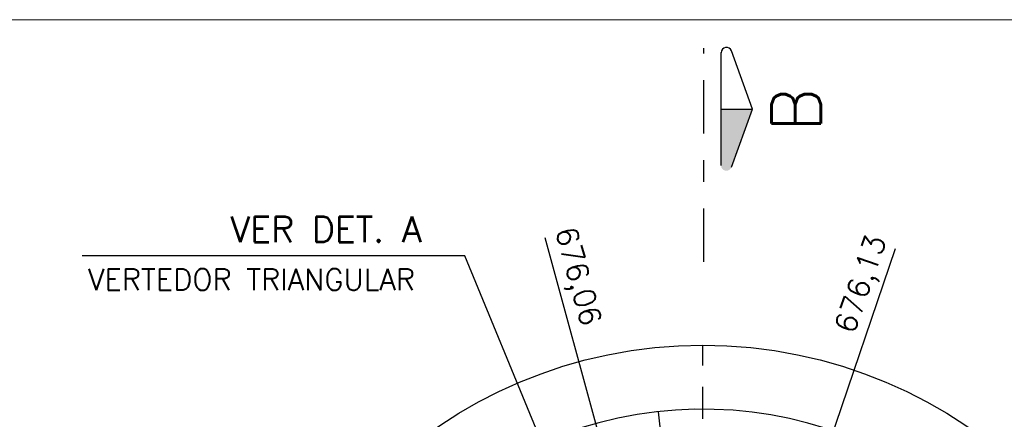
# Model space of a CAD drawing. Header units: millimetres. Extents: x 197878 to 197999, y 8707048 to 8707095.
# Tile 31 of 36: x 197896.92 to 197901.53, y 8707083.82 to 8707085.69. Entities that reach past the tile are written whole.
import ezdxf
from ezdxf.enums import TextEntityAlignment as Align

# ---------------------------------------------------------------- set-up
doc = ezdxf.new("R2010")
doc.units = ezdxf.units.MM
doc.header["$LTSCALE"] = 0.1
doc.linetypes.add('DASHDOT', pattern=[1, 0.5, -0.25, 0, -0.25])
doc.linetypes.add('DASHDOTX2', pattern=[2, 1, -0.5, 0, -0.5])
for name, color, linetype in [('EIXO', 7, 'DASHDOT'), ('ELEVAÇÃO', 2, 'Continuous'), ('ESTRUTURA', 5, 'Continuous'), ('LMEDIA', 4, 'Continuous'), ('RELAÇÀO', 2, 'Continuous'), ('TEXTO', 2, 'Continuous')]:
    doc.layers.add(name, color=color, linetype=linetype)
doc.layers.add('PADRÃO', color=7, linetype='Continuous', lineweight=9)
doc.styles.add('romans', font='romans.shx')

msp = doc.modelspace()

# ---------------------------------------------------------------- hatches: boundary and pattern name
at = {"layer": 'RELAÇÀO', "ltscale": 0.2}
msp.add_hatch(color=2, dxfattribs=at).paths.add_polyline_path([(197900.20414, 8707085.27568), (197900.35036, 8707085.27556), (197900.25245, 8707085.0032, -0.8411282), (197900.20392, 8707085.01168)])

# ---------------------------------------------------------------- linework, layer by layer
at = {"layer": 'EIXO', "color": 1, "linetype": 'DASHDOTX2', "ltscale": 2.5}
msp.add_line((197900.12392, 8707084.56061), (197900.12392, 8707085.56061), dxfattribs=at)
at = {"layer": 'EIXO', "ltscale": 3}
msp.add_line((197900.11841, 8707079.77466), (197900.11841, 8707084.16573), dxfattribs=at)
at = {"layer": 'ELEVAÇÃO', "color": 3, "linetype": 'Continuous'}
for p, q in [((197899.73867, 8707083.3647), (197899.38186, 8707084.67329)), ((197900.58352, 8707083.3386), (197901.02043, 8707084.62266))]:
    msp.add_line(p, q, dxfattribs=at)
at = {"layer": 'ESTRUTURA', "color": 5}
msp.add_circle((197900.11841, 8707081.9702), 2.2, dxfattribs=at)
msp.add_arc((197900.11841, 8707081.9702), 1.9, 298.69478, 113.30972, dxfattribs=at)
at = {"layer": 'LMEDIA'}
msp.add_line((197899.97682, 8707083.26247), (197899.91147, 8707083.8589), dxfattribs=at)
at = {"layer": 'PADRÃO', "color": 9}
msp.add_lwpolyline([(197878.46052, 8707059.99407), (197929.44011, 8707059.99407), (197929.44011, 8707085.69407), (197878.46052, 8707085.69407)], close=True, dxfattribs=at)
at = {"layer": 'RELAÇÀO', "color": 2}
for p, q in [((197900.20392, 8707085.01168), (197900.20435, 8707085.53968)), ((197900.35036, 8707085.27556), (197900.25289, 8707085.54808)), ((197900.20414, 8707085.27568), (197900.35036, 8707085.27556)), ((197900.25245, 8707085.0032), (197900.35036, 8707085.27556))]:
    msp.add_line(p, q, dxfattribs=at)
at = {"layer": 'RELAÇÀO', "color": 3}
msp.add_lwpolyline([(197899.35005, 8707083.75183), (197899.00581, 8707084.58837), (197897.21533, 8707084.58837)], dxfattribs=at)
at = {"layer": 'RELAÇÀO', "color": 2}
msp.add_arc((197900.22936, 8707085.53962), 0.025, 19.77391, 180.04646, dxfattribs=at)

# ---------------------------------------------------------------- texts
at = {"layer": 'TEXTO', "color": 5, "style": 'romans'}
msp.add_text('B', height=0.23, rotation=90, dxfattribs=at).set_placement((197900.55533, 8707085.27205), align=Align.MIDDLE)
at = {"layer": 'TEXTO', "color": 4, "style": 'romans'}
msp.add_text('VER DET. A', height=0.12, dxfattribs=at).set_placement((197897.90871, 8707084.65301))
at = {"layer": 'TEXTO', "style": 'romans'}
for s, rotation, p in [('676,06', 285.32711, (197899.42785, 8707084.70749)), ('676,13', 71.13328, (197900.82574, 8707084.21804)), ('VERTEDOR TRIANGULAR', 0, (197897.24257, 8707084.42796))]:
    msp.add_text(s, height=0.1, rotation=rotation, dxfattribs=at).set_placement(p)

doc.saveas('drawing.dxf')
